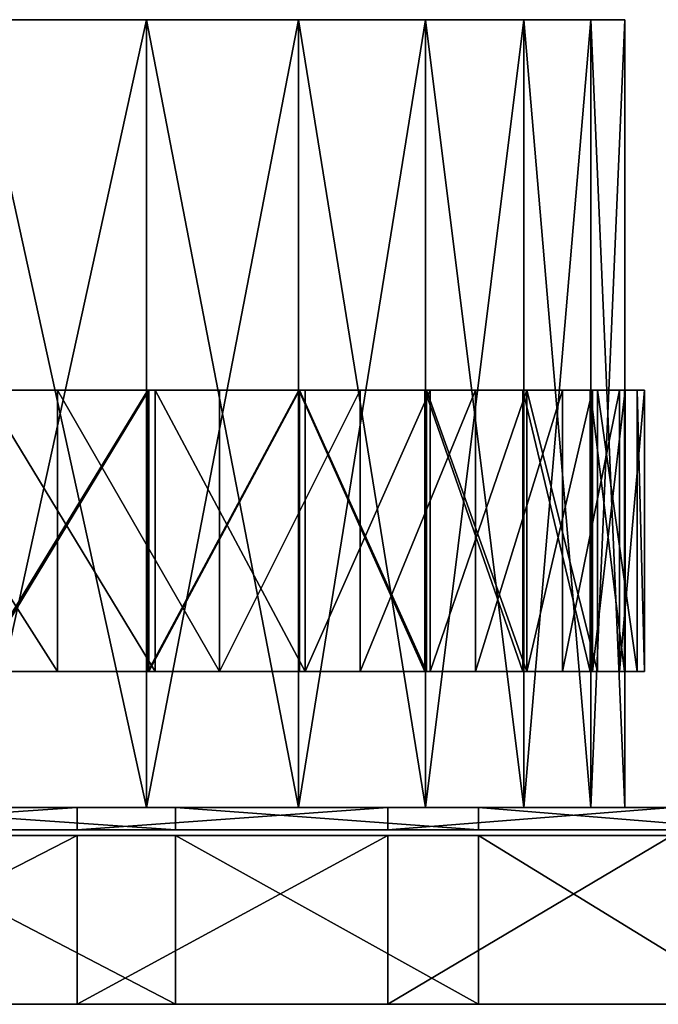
# Model space of a CAD drawing. Header units: millimetres. Extents: x 0 to 150, y 0 to 35.
# Tile 5 of 6: x 98 to 120, y 0 to 35. Entities that reach past the tile are written whole.
import ezdxf

# ---------------------------------------------------------------- set-up
doc = ezdxf.new("R2010")
doc.units = ezdxf.units.MM
doc.header["$LTSCALE"] = 25.4
doc.layers.get('0').update_dxf_attribs({"true_color": 0xff5454})

# ---------------------------------------------------------------- blocks, each defined once
blk = doc.blocks.new('RING-LED-WOOD-S-10280.STL')
at = {"color": 250, "true_color": 0x262626}
mesh = blk.add_polyface(dxfattribs=at)
corners = [(99.743, 0, -43.844), (114.375, 0, -43.844), (107.059, 0, -44.45), (92.626, 0, -42.042), (121.492, 0, -42.042), (85.903, 0, -39.093), (128.215, 0, -39.093), (79.757, 0, -35.077), (134.361, 0, -35.077), (74.356, 0, -30.105), (139.762, 0, -30.105), (69.847, 0, -24.312), (144.271, 0, -24.312), (66.353, 0, -17.855), (147.765, 0, -17.855), (63.969, 0, -10.912), (150.149, 0, -10.912), (62.761, 0, -3.671), (151.357, 0, -3.671), (62.761, 0, 3.671), (151.357, 0, 3.671), (63.969, 0, 10.912), (150.149, 0, 10.912), (66.353, 0, 17.855), (147.765, 0, 17.855), (69.847, 0, 24.312), (144.271, 0, 24.312), (74.356, 0, 30.105), (139.762, 0, 30.105), (79.757, 0, 35.077), (134.361, 0, 35.077), (85.903, 0, 39.093), (128.215, 0, 39.093), (92.626, 0, 42.042), (121.492, 0, 42.042), (99.743, 0, 43.844), (114.375, 0, 43.844), (107.059, 0, 44.45)]
mesh.append_faces([[corners[k] for k in face] for face in [(0, 1, 2), (36, 35, 37)]], dxfattribs={"vtx0": -1, "color": 250})
mesh.append_faces([[corners[k] for k in face] for face in [(1, 3, 4), (4, 5, 6), (6, 7, 8), (8, 9, 10), (10, 11, 12), (12, 13, 14), (14, 15, 16), (16, 17, 18), (18, 19, 20), (20, 21, 22), (22, 23, 24), (24, 25, 26), (26, 27, 28), (28, 29, 30), (30, 31, 32), (32, 33, 34), (34, 35, 36)]], dxfattribs={"vtx0": -1, "vtx1": -1, "color": 250})
mesh.append_faces([[corners[k] for k in face] for face in [(1, 0, 3), (4, 3, 5), (6, 5, 7), (8, 7, 9), (10, 9, 11), (12, 11, 13), (14, 13, 15), (16, 15, 17), (18, 17, 19), (20, 19, 21), (22, 21, 23), (24, 23, 25), (26, 25, 27), (28, 27, 29), (30, 29, 31), (32, 31, 33), (34, 33, 35)]], dxfattribs={"vtx0": -1, "vtx2": -1, "color": 250})
mesh = blk.add_polyface(dxfattribs=at)
corners = [(134.361, -28, 35.077), (128.215, 0, 39.093), (128.215, -28, 39.093), (134.361, 0, 35.077)]
mesh.append_faces([[corners[k] for k in face] for face in [(0, 1, 2), (1, 0, 3)]], dxfattribs={"vtx0": -1, "color": 250})
mesh = blk.add_polyface(dxfattribs=at)
corners = [(139.762, -28, 30.105), (134.361, 0, 35.077), (134.361, -28, 35.077), (139.762, 0, 30.105)]
mesh.append_faces([[corners[k] for k in face] for face in [(0, 1, 2), (1, 0, 3)]], dxfattribs={"vtx0": -1, "color": 250})
mesh = blk.add_polyface(dxfattribs=at)
corners = [(144.271, 0, 24.312), (139.762, -28, 30.105), (144.271, -28, 24.312), (139.762, 0, 30.105)]
mesh.append_faces([[corners[k] for k in face] for face in [(0, 1, 2), (1, 0, 3)]], dxfattribs={"vtx0": -1, "color": 250})
mesh = blk.add_polyface(dxfattribs=at)
corners = [(147.765, 0, 17.855), (144.271, -28, 24.312), (147.765, -28, 17.855), (144.271, 0, 24.312)]
mesh.append_faces([[corners[k] for k in face] for face in [(0, 1, 2), (1, 0, 3)]], dxfattribs={"vtx0": -1, "color": 250})
mesh = blk.add_polyface(dxfattribs=at)
corners = [(150.149, 0, 10.912), (147.765, -28, 17.855), (150.149, -28, 10.912), (147.765, 0, 17.855)]
mesh.append_faces([[corners[k] for k in face] for face in [(0, 1, 2), (1, 0, 3)]], dxfattribs={"vtx0": -1, "color": 250})
mesh = blk.add_polyface(dxfattribs=at)
corners = [(151.357, 0, 3.671), (150.149, -28, 10.912), (151.357, -28, 3.671), (150.149, 0, 10.912)]
mesh.append_faces([[corners[k] for k in face] for face in [(0, 1, 2), (1, 0, 3)]], dxfattribs={"vtx0": -1, "color": 250})
mesh = blk.add_polyface(dxfattribs=at)
corners = [(151.357, 0, -3.671), (151.357, -28, 3.671), (151.357, -28, -3.671), (151.357, 0, 3.671)]
mesh.append_faces([[corners[k] for k in face] for face in [(0, 1, 2), (1, 0, 3)]], dxfattribs={"vtx0": -1, "color": 250})
mesh = blk.add_polyface(dxfattribs=at)
corners = [(134.361, 0, -35.077), (128.215, -28, -39.093), (128.215, 0, -39.093), (134.361, -28, -35.077)]
mesh.append_faces([[corners[k] for k in face] for face in [(0, 1, 2), (1, 0, 3)]], dxfattribs={"vtx0": -1, "color": 250})
mesh = blk.add_polyface(dxfattribs=at)
corners = [(139.762, 0, -30.105), (134.361, -28, -35.077), (134.361, 0, -35.077), (139.762, -28, -30.105)]
mesh.append_faces([[corners[k] for k in face] for face in [(0, 1, 2), (1, 0, 3)]], dxfattribs={"vtx0": -1, "color": 250})
mesh = blk.add_polyface(dxfattribs=at)
corners = [(139.762, 0, -30.105), (144.271, -28, -24.312), (139.762, -28, -30.105), (144.271, 0, -24.312)]
mesh.append_faces([[corners[k] for k in face] for face in [(0, 1, 2), (1, 0, 3)]], dxfattribs={"vtx0": -1, "color": 250})
mesh = blk.add_polyface(dxfattribs=at)
corners = [(144.271, 0, -24.312), (147.765, -28, -17.855), (144.271, -28, -24.312), (147.765, 0, -17.855)]
mesh.append_faces([[corners[k] for k in face] for face in [(0, 1, 2), (1, 0, 3)]], dxfattribs={"vtx0": -1, "color": 250})
mesh = blk.add_polyface(dxfattribs=at)
corners = [(147.765, 0, -17.855), (150.149, -28, -10.912), (147.765, -28, -17.855), (150.149, 0, -10.912)]
mesh.append_faces([[corners[k] for k in face] for face in [(0, 1, 2), (1, 0, 3)]], dxfattribs={"vtx0": -1, "color": 250})
mesh = blk.add_polyface(dxfattribs=at)
corners = [(150.149, 0, -10.912), (151.357, -28, -3.671), (150.149, -28, -10.912), (151.357, 0, -3.671)]
mesh.append_faces([[corners[k] for k in face] for face in [(0, 1, 2), (1, 0, 3)]], dxfattribs={"vtx0": -1, "color": 250})
at = {"color": 7, "true_color": 0xffffff}
mesh = blk.add_polyface(dxfattribs=at)
corners = [(98.881, -13.171, -44.294), (106.065, -13.171, -44.439), (106.052, -13.171, -45.031), (98.804, -13.171, -43.677), (91.919, -13.171, -42.422), (91.766, -13.171, -41.736), (85.346, -13.171, -39.464), (85.14, -13.171, -38.67), (79.328, -13.171, -35.494), (79.106, -13.171, -34.561), (74.021, -13.171, -30.616), (73.826, -13.171, -29.519), (69.56, -13.171, -24.954), (69.442, -13.171, -23.681), (66.059, -13.171, -18.652), (66.073, -13.171, -17.204), (63.609, -13.171, -11.872), (63.81, -13.171, -10.264), (62.271, -13.171, -4.789), (62.713, -13.171, -3.046), (62.081, -13.171, 2.417), (62.813, -13.171, 4.254), (63.043, -13.171, 9.562), (64.106, -13.171, 11.439), (65.132, -13.171, 16.461), (66.558, -13.171, 18.316), (68.295, -13.171, 22.939), (70.102, -13.171, 24.698), (72.45, -13.171, 28.829), (74.643, -13.171, 30.415), (77.493, -13.171, 33.981), (80.059, -13.171, 35.31), (83.292, -13.171, 38.262), (86.203, -13.171, 39.254), (89.7, -13.171, 41.564), (92.91, -13.171, 42.138), (96.553, -13.171, 43.8), (99.998, -13.171, 43.886), (103.675, -13.171, 44.915), (107.277, -13.171, 44.449), (110.884, -13.171, 44.88), (107.616, -13.171, -44.447), (114.801, -13.171, -44.372), (107.624, -13.171, -45.039), (114.884, -13.171, -43.756), (121.781, -13.171, -42.569), (121.941, -13.171, -41.885), (128.383, -13.171, -39.675), (128.596, -13.171, -38.884), (134.439, -13.171, -35.765), (134.671, -13.171, -34.834), (139.794, -13.171, -30.939), (140, -13.171, -29.844), (144.311, -13.171, -25.321), (144.441, -13.171, -24.05), (147.873, -13.171, -19.054), (147.873, -13.171, -17.606), (150.39, -13.171, -12.299), (150.205, -13.171, -10.688), (151.797, -13.171, -5.229), (151.372, -13.171, -3.481), (152.058, -13.171, 1.975), (151.344, -13.171, 3.819), (151.167, -13.171, 9.129), (150.122, -13.171, 11.017), (149.146, -13.171, 16.048), (147.738, -13.171, 17.917), (146.047, -13.171, 22.557), (144.256, -13.171, 24.334), (141.949, -13.171, 28.487), (139.771, -13.171, 30.095), (136.957, -13.171, 33.689), (134.404, -13.171, 35.043), (131.2, -13.171, 38.027), (128.299, -13.171, 39.047), (124.825, -13.171, 41.391), (121.621, -13.171, 41.997), (117.994, -13.171, 43.695), (114.55, -13.171, 43.814)]
mesh.append_faces([[corners[k] for k in face] for face in [(0, 1, 2), (41, 42, 43)]], dxfattribs={"vtx0": -1, "color": 7})
mesh.append_faces([[corners[k] for k in face] for face in [(1, 0, 3), (3, 4, 5), (5, 6, 7), (7, 8, 9), (9, 10, 11), (11, 12, 13), (13, 14, 15), (15, 16, 17), (17, 18, 19), (19, 20, 21), (21, 22, 23), (23, 24, 25), (25, 26, 27), (27, 28, 29), (29, 30, 31), (31, 32, 33), (33, 34, 35), (35, 36, 37), (37, 38, 39), (42, 44, 45), (45, 46, 47), (47, 48, 49), (49, 50, 51), (51, 52, 53), (53, 54, 55), (55, 56, 57), (57, 58, 59), (59, 60, 61), (61, 62, 63), (63, 64, 65), (65, 66, 67), (67, 68, 69), (69, 70, 71), (71, 72, 73), (73, 74, 75), (75, 76, 77), (77, 78, 40)]], dxfattribs={"vtx0": -1, "vtx1": -1, "color": 7})
mesh.append_faces([[corners[k] for k in face] for face in [(3, 0, 4), (5, 4, 6), (7, 6, 8), (9, 8, 10), (11, 10, 12), (13, 12, 14), (15, 14, 16), (17, 16, 18), (19, 18, 20), (21, 20, 22), (23, 22, 24), (25, 24, 26), (27, 26, 28), (29, 28, 30), (31, 30, 32), (33, 32, 34), (35, 34, 36), (37, 36, 38), (39, 38, 40), (42, 41, 44), (45, 44, 46), (47, 46, 48), (49, 48, 50), (51, 50, 52), (53, 52, 54), (55, 54, 56), (57, 56, 58), (59, 58, 60), (61, 60, 62), (63, 62, 64), (65, 64, 66), (67, 66, 68), (69, 68, 70), (71, 70, 72), (73, 72, 74), (75, 74, 76), (77, 76, 78), (40, 78, 39)]], dxfattribs={"vtx0": -1, "vtx2": -1, "color": 7})
mesh = blk.add_polyface(dxfattribs=at)
corners = [(131.2, -23.171, 38.027), (124.825, -13.171, 41.391), (124.825, -23.171, 41.391), (131.2, -13.171, 38.027)]
mesh.append_faces([[corners[k] for k in face] for face in [(0, 1, 2), (1, 0, 3)]], dxfattribs={"vtx0": -1, "color": 7})
mesh = blk.add_polyface(dxfattribs=at)
corners = [(134.404, -13.171, 35.043), (128.299, -23.171, 39.047), (128.299, -13.171, 39.047), (134.404, -23.171, 35.043)]
mesh.append_faces([[corners[k] for k in face] for face in [(0, 1, 2), (1, 0, 3)]], dxfattribs={"vtx0": -1, "color": 7})
mesh = blk.add_polyface(dxfattribs=at)
corners = [(134.439, -13.171, -35.765), (128.383, -23.171, -39.675), (128.383, -13.171, -39.675), (134.439, -23.171, -35.765)]
mesh.append_faces([[corners[k] for k in face] for face in [(0, 1, 2), (1, 0, 3)]], dxfattribs={"vtx0": -1, "color": 7})
mesh = blk.add_polyface(dxfattribs=at)
corners = [(134.671, -23.171, -34.834), (128.596, -13.171, -38.884), (128.596, -23.171, -38.884), (134.671, -13.171, -34.834)]
mesh.append_faces([[corners[k] for k in face] for face in [(0, 1, 2), (1, 0, 3)]], dxfattribs={"vtx0": -1, "color": 7})
mesh = blk.add_polyface(dxfattribs=at)
corners = [(136.957, -23.171, 33.689), (131.2, -13.171, 38.027), (131.2, -23.171, 38.027), (136.957, -13.171, 33.689)]
mesh.append_faces([[corners[k] for k in face] for face in [(0, 1, 2), (1, 0, 3)]], dxfattribs={"vtx0": -1, "color": 7})
mesh = blk.add_polyface(dxfattribs=at)
corners = [(139.771, -13.171, 30.095), (134.404, -23.171, 35.043), (134.404, -13.171, 35.043), (139.771, -23.171, 30.095)]
mesh.append_faces([[corners[k] for k in face] for face in [(0, 1, 2), (1, 0, 3)]], dxfattribs={"vtx0": -1, "color": 7})
mesh = blk.add_polyface(dxfattribs=at)
corners = [(139.794, -13.171, -30.939), (134.439, -23.171, -35.765), (134.439, -13.171, -35.765), (139.794, -23.171, -30.939)]
mesh.append_faces([[corners[k] for k in face] for face in [(0, 1, 2), (1, 0, 3)]], dxfattribs={"vtx0": -1, "color": 7})
mesh = blk.add_polyface(dxfattribs=at)
corners = [(140, -23.171, -29.844), (134.671, -13.171, -34.834), (134.671, -23.171, -34.834), (140, -13.171, -29.844)]
mesh.append_faces([[corners[k] for k in face] for face in [(0, 1, 2), (1, 0, 3)]], dxfattribs={"vtx0": -1, "color": 7})
mesh = blk.add_polyface(dxfattribs=at)
corners = [(141.949, -13.171, 28.487), (136.957, -23.171, 33.689), (141.949, -23.171, 28.487), (136.957, -13.171, 33.689)]
mesh.append_faces([[corners[k] for k in face] for face in [(0, 1, 2), (1, 0, 3)]], dxfattribs={"vtx0": -1, "color": 7})
mesh = blk.add_polyface(dxfattribs=at)
corners = [(139.771, -13.171, 30.095), (144.256, -23.171, 24.334), (139.771, -23.171, 30.095), (144.256, -13.171, 24.334)]
mesh.append_faces([[corners[k] for k in face] for face in [(0, 1, 2), (1, 0, 3)]], dxfattribs={"vtx0": -1, "color": 7})
mesh = blk.add_polyface(dxfattribs=at)
corners = [(139.794, -13.171, -30.939), (144.311, -23.171, -25.321), (139.794, -23.171, -30.939), (144.311, -13.171, -25.321)]
mesh.append_faces([[corners[k] for k in face] for face in [(0, 1, 2), (1, 0, 3)]], dxfattribs={"vtx0": -1, "color": 7})
mesh = blk.add_polyface(dxfattribs=at)
corners = [(144.441, -13.171, -24.05), (140, -23.171, -29.844), (144.441, -23.171, -24.05), (140, -13.171, -29.844)]
mesh.append_faces([[corners[k] for k in face] for face in [(0, 1, 2), (1, 0, 3)]], dxfattribs={"vtx0": -1, "color": 7})
mesh = blk.add_polyface(dxfattribs=at)
corners = [(146.047, -13.171, 22.557), (141.949, -23.171, 28.487), (146.047, -23.171, 22.557), (141.949, -13.171, 28.487)]
mesh.append_faces([[corners[k] for k in face] for face in [(0, 1, 2), (1, 0, 3)]], dxfattribs={"vtx0": -1, "color": 7})
mesh = blk.add_polyface(dxfattribs=at)
corners = [(144.256, -13.171, 24.334), (147.738, -23.171, 17.917), (144.256, -23.171, 24.334), (147.738, -13.171, 17.917)]
mesh.append_faces([[corners[k] for k in face] for face in [(0, 1, 2), (1, 0, 3)]], dxfattribs={"vtx0": -1, "color": 7})
mesh = blk.add_polyface(dxfattribs=at)
corners = [(144.311, -13.171, -25.321), (147.873, -23.171, -19.054), (144.311, -23.171, -25.321), (147.873, -13.171, -19.054)]
mesh.append_faces([[corners[k] for k in face] for face in [(0, 1, 2), (1, 0, 3)]], dxfattribs={"vtx0": -1, "color": 7})
mesh = blk.add_polyface(dxfattribs=at)
corners = [(147.873, -13.171, -17.606), (144.441, -23.171, -24.05), (147.873, -23.171, -17.606), (144.441, -13.171, -24.05)]
mesh.append_faces([[corners[k] for k in face] for face in [(0, 1, 2), (1, 0, 3)]], dxfattribs={"vtx0": -1, "color": 7})
mesh = blk.add_polyface(dxfattribs=at)
corners = [(149.146, -13.171, 16.048), (146.047, -23.171, 22.557), (149.146, -23.171, 16.048), (146.047, -13.171, 22.557)]
mesh.append_faces([[corners[k] for k in face] for face in [(0, 1, 2), (1, 0, 3)]], dxfattribs={"vtx0": -1, "color": 7})
mesh = blk.add_polyface(dxfattribs=at)
corners = [(147.738, -13.171, 17.917), (150.122, -23.171, 11.017), (147.738, -23.171, 17.917), (150.122, -13.171, 11.017)]
mesh.append_faces([[corners[k] for k in face] for face in [(0, 1, 2), (1, 0, 3)]], dxfattribs={"vtx0": -1, "color": 7})
mesh = blk.add_polyface(dxfattribs=at)
corners = [(147.873, -13.171, -19.054), (150.39, -23.171, -12.299), (147.873, -23.171, -19.054), (150.39, -13.171, -12.299)]
mesh.append_faces([[corners[k] for k in face] for face in [(0, 1, 2), (1, 0, 3)]], dxfattribs={"vtx0": -1, "color": 7})
mesh = blk.add_polyface(dxfattribs=at)
corners = [(150.205, -13.171, -10.688), (147.873, -23.171, -17.606), (150.205, -23.171, -10.688), (147.873, -13.171, -17.606)]
mesh.append_faces([[corners[k] for k in face] for face in [(0, 1, 2), (1, 0, 3)]], dxfattribs={"vtx0": -1, "color": 7})
mesh = blk.add_polyface(dxfattribs=at)
corners = [(151.167, -13.171, 9.129), (149.146, -23.171, 16.048), (151.167, -23.171, 9.129), (149.146, -13.171, 16.048)]
mesh.append_faces([[corners[k] for k in face] for face in [(0, 1, 2), (1, 0, 3)]], dxfattribs={"vtx0": -1, "color": 7})
mesh = blk.add_polyface(dxfattribs=at)
corners = [(150.122, -13.171, 11.017), (151.344, -23.171, 3.819), (150.122, -23.171, 11.017), (151.344, -13.171, 3.819)]
mesh.append_faces([[corners[k] for k in face] for face in [(0, 1, 2), (1, 0, 3)]], dxfattribs={"vtx0": -1, "color": 7})
mesh = blk.add_polyface(dxfattribs=at)
corners = [(151.372, -13.171, -3.481), (150.205, -23.171, -10.688), (151.372, -23.171, -3.481), (150.205, -13.171, -10.688)]
mesh.append_faces([[corners[k] for k in face] for face in [(0, 1, 2), (1, 0, 3)]], dxfattribs={"vtx0": -1, "color": 7})
mesh = blk.add_polyface(dxfattribs=at)
corners = [(150.39, -13.171, -12.299), (151.797, -23.171, -5.229), (150.39, -23.171, -12.299), (151.797, -13.171, -5.229)]
mesh.append_faces([[corners[k] for k in face] for face in [(0, 1, 2), (1, 0, 3)]], dxfattribs={"vtx0": -1, "color": 7})
mesh = blk.add_polyface(dxfattribs=at)
corners = [(152.058, -13.171, 1.975), (151.167, -23.171, 9.129), (152.058, -23.171, 1.975), (151.167, -13.171, 9.129)]
mesh.append_faces([[corners[k] for k in face] for face in [(0, 1, 2), (1, 0, 3)]], dxfattribs={"vtx0": -1, "color": 7})
mesh = blk.add_polyface(dxfattribs=at)
corners = [(151.344, -13.171, 3.819), (151.372, -23.171, -3.481), (151.344, -23.171, 3.819), (151.372, -13.171, -3.481)]
mesh.append_faces([[corners[k] for k in face] for face in [(0, 1, 2), (1, 0, 3)]], dxfattribs={"vtx0": -1, "color": 7})
mesh = blk.add_polyface(dxfattribs=at)
corners = [(151.797, -13.171, -5.229), (152.058, -23.171, 1.975), (151.797, -23.171, -5.229), (152.058, -13.171, 1.975)]
mesh.append_faces([[corners[k] for k in face] for face in [(0, 1, 2), (1, 0, 3)]], dxfattribs={"vtx0": -1, "color": 7})
mesh = blk.add_polyface(dxfattribs=at)
corners = [(114.801, -23.171, -44.372), (107.616, -23.171, -44.447), (107.624, -23.171, -45.039), (114.884, -23.171, -43.756), (121.781, -23.171, -42.569), (121.941, -23.171, -41.885), (128.383, -23.171, -39.675), (128.596, -23.171, -38.884), (134.439, -23.171, -35.765), (134.671, -23.171, -34.834), (139.794, -23.171, -30.939), (140, -23.171, -29.844), (144.311, -23.171, -25.321), (144.441, -23.171, -24.05), (147.873, -23.171, -19.054), (147.873, -23.171, -17.606), (150.39, -23.171, -12.299), (150.205, -23.171, -10.688), (151.797, -23.171, -5.229), (151.372, -23.171, -3.481), (152.058, -23.171, 1.975), (151.344, -23.171, 3.819), (151.167, -23.171, 9.129), (150.122, -23.171, 11.017), (149.146, -23.171, 16.048), (147.738, -23.171, 17.917), (146.047, -23.171, 22.557), (144.256, -23.171, 24.334), (141.949, -23.171, 28.487), (139.771, -23.171, 30.095), (136.957, -23.171, 33.689), (134.404, -23.171, 35.043), (131.2, -23.171, 38.027), (128.299, -23.171, 39.047), (124.825, -23.171, 41.391), (121.621, -23.171, 41.997), (117.994, -23.171, 43.695), (114.55, -23.171, 43.814), (110.884, -23.171, 44.88), (107.277, -23.171, 44.449), (106.065, -23.171, -44.439), (98.881, -23.171, -44.294), (106.052, -23.171, -45.031), (98.804, -23.171, -43.677), (91.919, -23.171, -42.422), (91.766, -23.171, -41.736), (85.346, -23.171, -39.464), (85.14, -23.171, -38.67), (79.328, -23.171, -35.494), (79.106, -23.171, -34.561), (74.021, -23.171, -30.616), (73.826, -23.171, -29.519), (69.56, -23.171, -24.954), (69.442, -23.171, -23.681), (66.059, -23.171, -18.652), (66.073, -23.171, -17.204), (63.609, -23.171, -11.872), (63.81, -23.171, -10.264), (62.271, -23.171, -4.789), (62.713, -23.171, -3.046), (62.081, -23.171, 2.417), (62.813, -23.171, 4.254), (63.043, -23.171, 9.562), (64.106, -23.171, 11.439), (65.132, -23.171, 16.461), (66.558, -23.171, 18.316), (68.295, -23.171, 22.939), (70.102, -23.171, 24.698), (72.45, -23.171, 28.829), (74.643, -23.171, 30.415), (77.493, -23.171, 33.981), (80.059, -23.171, 35.31), (83.292, -23.171, 38.262), (86.203, -23.171, 39.254), (89.7, -23.171, 41.564), (92.91, -23.171, 42.138), (96.553, -23.171, 43.8), (99.998, -23.171, 43.886), (103.675, -23.171, 44.915)]
mesh.append_faces([[corners[k] for k in face] for face in [(0, 1, 2), (40, 41, 42)]], dxfattribs={"vtx0": -1, "color": 7})
mesh.append_faces([[corners[k] for k in face] for face in [(1, 0, 3), (3, 4, 5), (5, 6, 7), (7, 8, 9), (9, 10, 11), (11, 12, 13), (13, 14, 15), (15, 16, 17), (17, 18, 19), (19, 20, 21), (21, 22, 23), (23, 24, 25), (25, 26, 27), (27, 28, 29), (29, 30, 31), (31, 32, 33), (33, 34, 35), (35, 36, 37), (37, 38, 39), (41, 43, 44), (44, 45, 46), (46, 47, 48), (48, 49, 50), (50, 51, 52), (52, 53, 54), (54, 55, 56), (56, 57, 58), (58, 59, 60), (60, 61, 62), (62, 63, 64), (64, 65, 66), (66, 67, 68), (68, 69, 70), (70, 71, 72), (72, 73, 74), (74, 75, 76), (76, 77, 78), (78, 39, 38)]], dxfattribs={"vtx0": -1, "vtx1": -1, "color": 7})
mesh.append_faces([[corners[k] for k in face] for face in [(3, 0, 4), (5, 4, 6), (7, 6, 8), (9, 8, 10), (11, 10, 12), (13, 12, 14), (15, 14, 16), (17, 16, 18), (19, 18, 20), (21, 20, 22), (23, 22, 24), (25, 24, 26), (27, 26, 28), (29, 28, 30), (31, 30, 32), (33, 32, 34), (35, 34, 36), (37, 36, 38), (41, 40, 43), (44, 43, 45), (46, 45, 47), (48, 47, 49), (50, 49, 51), (52, 51, 53), (54, 53, 55), (56, 55, 57), (58, 57, 59), (60, 59, 61), (62, 61, 63), (64, 63, 65), (66, 65, 67), (68, 67, 69), (70, 69, 71), (72, 71, 73), (74, 73, 75), (76, 75, 77), (78, 77, 39)]], dxfattribs={"vtx0": -1, "vtx2": -1, "color": 7})
at = {"color": 250, "true_color": 0x262626}
mesh = blk.add_polyface(dxfattribs=at)
corners = [(96.17, -28, -74.205), (120.229, -28, -73.835), (108.214, -28, -74.991), (84.408, -28, -71.498), (131.902, -28, -70.766), (73.232, -28, -66.938), (142.932, -28, -65.864), (62.932, -28, -60.645), (153.033, -28, -59.257), (53.776, -28, -52.782), (161.943, -28, -51.115), (45.999, -28, -43.551), (169.432, -28, -41.649), (39.803, -28, -33.192), (175.305, -28, -31.104), (35.35, -28, -21.974), (179.411, -28, -19.754), (32.754, -28, -10.186), (181.642, -28, -7.892), (32.082, -28, 1.865), (181.943, -28, 4.174), (33.352, -28, 13.868), (180.303, -28, 16.132), (36.531, -28, 25.512), (176.767, -28, 27.673), (41.537, -28, 36.495), (171.425, -28, 38.496), (48.239, -28, 46.533), (164.416, -28, 48.323), (52.175, -28, 51.115), (155.922, -28, 56.898), (56.466, -28, 55.365), (66.002, -28, 62.764), (146.162, -28, 63.999), (76.602, -28, 68.537), (135.39, -28, 69.443), (87.99, -28, 72.535), (123.883, -28, 73.089), (99.873, -28, 74.655), (111.941, -28, 74.841)]
mesh.append_faces([[corners[k] for k in face] for face in [(0, 1, 2), (37, 38, 39)]], dxfattribs={"vtx0": -1, "color": 250})
mesh.append_faces([[corners[k] for k in face] for face in [(1, 3, 4), (4, 5, 6), (6, 7, 8), (8, 9, 10), (10, 11, 12), (12, 13, 14), (14, 15, 16), (16, 17, 18), (18, 19, 20), (20, 21, 22), (22, 23, 24), (24, 25, 26), (26, 27, 28), (28, 29, 30), (30, 32, 33), (33, 34, 35), (35, 36, 37)]], dxfattribs={"vtx0": -1, "vtx1": -1, "color": 250})
mesh.append_faces([[corners[k] for k in face] for face in [(1, 0, 3), (4, 3, 5), (6, 5, 7), (8, 7, 9), (10, 9, 11), (12, 11, 13), (14, 13, 15), (16, 15, 17), (18, 17, 19), (20, 19, 21), (22, 21, 23), (24, 23, 25), (26, 25, 27), (28, 27, 29), (30, 29, 31), (30, 31, 32), (33, 32, 34), (35, 34, 36), (37, 36, 38)]], dxfattribs={"vtx0": -1, "vtx2": -1, "color": 250})
mesh = blk.add_polyface(dxfattribs=at)
corners = [(114.375, -28, -43.844), (99.743, -28, -43.844), (107.059, -28, -44.45), (121.492, -28, -42.042), (92.626, -28, -42.042), (128.215, -28, -39.093), (85.903, -28, -39.093), (134.361, -28, -35.077), (79.757, -28, -35.077), (139.762, -28, -30.105), (74.356, -28, -30.105), (144.271, -28, -24.312), (69.847, -28, -24.312), (147.765, -28, -17.855), (66.353, -28, -17.855), (150.149, -28, -10.912), (63.969, -28, -10.912), (151.357, -28, -3.671), (62.761, -28, -3.671), (151.357, -28, 3.671), (62.761, -28, 3.671), (150.149, -28, 10.912), (63.969, -28, 10.912), (147.765, -28, 17.855), (66.353, -28, 17.855), (144.271, -28, 24.312), (69.847, -28, 24.312), (139.762, -28, 30.105), (74.356, -28, 30.105), (134.361, -28, 35.077), (79.757, -28, 35.077), (128.215, -28, 39.093), (85.903, -28, 39.093), (121.492, -28, 42.042), (92.626, -28, 42.042), (114.375, -28, 43.844), (99.743, -28, 43.844), (107.059, -28, 44.45)]
mesh.append_faces([[corners[k] for k in face] for face in [(0, 1, 2), (36, 35, 37)]], dxfattribs={"vtx0": -1, "color": 250})
mesh.append_faces([[corners[k] for k in face] for face in [(1, 3, 4), (4, 5, 6), (6, 7, 8), (8, 9, 10), (10, 11, 12), (12, 13, 14), (14, 15, 16), (16, 17, 18), (18, 19, 20), (20, 21, 22), (22, 23, 24), (24, 25, 26), (26, 27, 28), (28, 29, 30), (30, 31, 32), (32, 33, 34), (34, 35, 36)]], dxfattribs={"vtx0": -1, "vtx1": -1, "color": 250})
mesh.append_faces([[corners[k] for k in face] for face in [(1, 0, 3), (4, 3, 5), (6, 5, 7), (8, 7, 9), (10, 9, 11), (12, 11, 13), (14, 13, 15), (16, 15, 17), (18, 17, 19), (20, 19, 21), (22, 21, 23), (24, 23, 25), (26, 25, 27), (28, 27, 29), (30, 29, 31), (32, 31, 33), (34, 33, 35)]], dxfattribs={"vtx0": -1, "vtx2": -1, "color": 250})
mesh = blk.add_polyface(dxfattribs=at)
corners = [(131.902, -28, -70.766), (120.229, -28.8, -73.835), (120.229, -28, -73.835), (131.902, -28.8, -70.766)]
mesh.append_faces([[corners[k] for k in face] for face in [(0, 1, 2), (1, 0, 3)]], dxfattribs={"vtx0": -1, "color": 250})
mesh = blk.add_polyface(dxfattribs=at)
corners = [(135.39, -28.8, 69.443), (123.883, -28, 73.089), (123.883, -28.8, 73.089), (135.39, -28, 69.443)]
mesh.append_faces([[corners[k] for k in face] for face in [(0, 1, 2), (1, 0, 3)]], dxfattribs={"vtx0": -1, "color": 250})
mesh = blk.add_polyface(dxfattribs=at)
corners = [(142.932, -28, -65.864), (131.902, -28.8, -70.766), (131.902, -28, -70.766), (142.932, -28.8, -65.864)]
mesh.append_faces([[corners[k] for k in face] for face in [(0, 1, 2), (1, 0, 3)]], dxfattribs={"vtx0": -1, "color": 250})
mesh = blk.add_polyface(dxfattribs=at)
corners = [(146.162, -28.8, 63.999), (135.39, -28, 69.443), (135.39, -28.8, 69.443), (146.162, -28, 63.999)]
mesh.append_faces([[corners[k] for k in face] for face in [(0, 1, 2), (1, 0, 3)]], dxfattribs={"vtx0": -1, "color": 250})
mesh = blk.add_polyface(dxfattribs=at)
corners = [(153.033, -28, -59.257), (142.932, -28.8, -65.864), (142.932, -28, -65.864), (153.033, -28.8, -59.257)]
mesh.append_faces([[corners[k] for k in face] for face in [(0, 1, 2), (1, 0, 3)]], dxfattribs={"vtx0": -1, "color": 250})
mesh = blk.add_polyface(dxfattribs=at)
corners = [(155.922, -28.8, 56.898), (146.162, -28, 63.999), (146.162, -28.8, 63.999), (155.922, -28, 56.898)]
mesh.append_faces([[corners[k] for k in face] for face in [(0, 1, 2), (1, 0, 3)]], dxfattribs={"vtx0": -1, "color": 250})
mesh = blk.add_polyface(dxfattribs=at)
corners = [(120.229, -28.8, -73.835), (96.17, -28.8, -74.205), (108.214, -28.8, -74.991), (84.408, -28.8, -71.498), (131.902, -28.8, -70.766), (73.232, -28.8, -66.938), (142.932, -28.8, -65.864), (62.932, -28.8, -60.645), (153.033, -28.8, -59.257), (53.776, -28.8, -52.782), (161.943, -28.8, -51.115), (45.999, -28.8, -43.551), (169.432, -28.8, -41.649), (39.803, -28.8, -33.192), (175.305, -28.8, -31.104), (35.35, -28.8, -21.974), (179.411, -28.8, -19.754), (32.754, -28.8, -10.186), (181.642, -28.8, -7.892), (32.082, -28.8, 1.865), (181.943, -28.8, 4.174), (33.352, -28.8, 13.868), (180.303, -28.8, 16.132), (36.531, -28.8, 25.512), (176.767, -28.8, 27.673), (41.537, -28.8, 36.495), (171.425, -28.8, 38.496), (48.239, -28.8, 46.533), (164.416, -28.8, 48.323), (52.175, -28.8, 51.115), (155.922, -28.8, 56.898), (56.466, -28.8, 55.365), (66.002, -28.8, 62.764), (146.162, -28.8, 63.999), (76.602, -28.8, 68.537), (135.39, -28.8, 69.443), (87.99, -28.8, 72.535), (123.883, -28.8, 73.089), (99.873, -28.8, 74.655), (111.941, -28.8, 74.841)]
mesh.append_faces([[corners[k] for k in face] for face in [(0, 1, 2), (38, 37, 39)]], dxfattribs={"vtx0": -1, "color": 250})
mesh.append_faces([[corners[k] for k in face] for face in [(1, 0, 3), (3, 4, 5), (5, 6, 7), (7, 8, 9), (9, 10, 11), (11, 12, 13), (13, 14, 15), (15, 16, 17), (17, 18, 19), (19, 20, 21), (21, 22, 23), (23, 24, 25), (25, 26, 27), (27, 28, 29), (29, 30, 31), (31, 30, 32), (32, 33, 34), (34, 35, 36), (36, 37, 38)]], dxfattribs={"vtx0": -1, "vtx1": -1, "color": 250})
mesh.append_faces([[corners[k] for k in face] for face in [(3, 0, 4), (5, 4, 6), (7, 6, 8), (9, 8, 10), (11, 10, 12), (13, 12, 14), (15, 14, 16), (17, 16, 18), (19, 18, 20), (21, 20, 22), (23, 22, 24), (25, 24, 26), (27, 26, 28), (29, 28, 30), (32, 30, 33), (34, 33, 35), (36, 35, 37)]], dxfattribs={"vtx0": -1, "vtx2": -1, "color": 250})
at = {"color": 0}
mesh = blk.add_polyface(dxfattribs=at)
corners = [(96.17, -29, -74.205), (120.229, -29, -73.835), (108.214, -29, -74.991), (84.408, -29, -71.498), (131.902, -29, -70.766), (73.232, -29, -66.938), (142.932, -29, -65.864), (62.932, -29, -60.645), (153.033, -29, -59.257), (53.776, -29, -52.782), (161.943, -29, -51.115), (45.999, -29, -43.551), (169.432, -29, -41.649), (39.803, -29, -33.192), (175.305, -29, -31.104), (35.35, -29, -21.974), (179.411, -29, -19.754), (32.754, -29, -10.186), (181.642, -29, -7.892), (32.082, -29, 1.865), (181.943, -29, 4.174), (33.352, -29, 13.868), (180.303, -29, 16.132), (36.531, -29, 25.512), (176.767, -29, 27.673), (41.537, -29, 36.495), (171.425, -29, 38.496), (48.239, -29, 46.533), (164.416, -29, 48.323), (52.175, -29, 51.115), (155.922, -29, 56.898), (56.466, -29, 55.365), (66.002, -29, 62.764), (146.162, -29, 63.999), (76.602, -29, 68.537), (135.39, -29, 69.443), (87.99, -29, 72.535), (123.883, -29, 73.089), (99.873, -29, 74.655), (111.941, -29, 74.841)]
mesh.append_faces([[corners[k] for k in face] for face in [(0, 1, 2), (37, 38, 39)]], dxfattribs={"vtx0": -1, "color": 0})
mesh.append_faces([[corners[k] for k in face] for face in [(1, 3, 4), (4, 5, 6), (6, 7, 8), (8, 9, 10), (10, 11, 12), (12, 13, 14), (14, 15, 16), (16, 17, 18), (18, 19, 20), (20, 21, 22), (22, 23, 24), (24, 25, 26), (26, 27, 28), (28, 29, 30), (30, 32, 33), (33, 34, 35), (35, 36, 37)]], dxfattribs={"vtx0": -1, "vtx1": -1, "color": 0})
mesh.append_faces([[corners[k] for k in face] for face in [(1, 0, 3), (4, 3, 5), (6, 5, 7), (8, 7, 9), (10, 9, 11), (12, 11, 13), (14, 13, 15), (16, 15, 17), (18, 17, 19), (20, 19, 21), (22, 21, 23), (24, 23, 25), (26, 25, 27), (28, 27, 29), (30, 29, 31), (30, 31, 32), (33, 32, 34), (35, 34, 36), (37, 36, 38)]], dxfattribs={"vtx0": -1, "vtx2": -1, "color": 0})
at = {"color": 29, "true_color": 0x40301e}
mesh = blk.add_polyface(dxfattribs=at)
corners = [(131.902, -29, -70.766), (120.229, -35, -73.835), (120.229, -29, -73.835), (131.902, -35, -70.766)]
mesh.append_faces([[corners[k] for k in face] for face in [(0, 1, 2), (1, 0, 3)]], dxfattribs={"vtx0": -1, "color": 29})
mesh = blk.add_polyface(dxfattribs=at)
corners = [(135.39, -35, 69.443), (123.883, -29, 73.089), (123.883, -35, 73.089), (135.39, -29, 69.443)]
mesh.append_faces([[corners[k] for k in face] for face in [(0, 1, 2), (1, 0, 3)]], dxfattribs={"vtx0": -1, "color": 29})
mesh = blk.add_polyface(dxfattribs=at)
corners = [(142.932, -29, -65.864), (131.902, -35, -70.766), (131.902, -29, -70.766), (142.932, -35, -65.864)]
mesh.append_faces([[corners[k] for k in face] for face in [(0, 1, 2), (1, 0, 3)]], dxfattribs={"vtx0": -1, "color": 29})
mesh = blk.add_polyface(dxfattribs=at)
corners = [(146.162, -35, 63.999), (135.39, -29, 69.443), (135.39, -35, 69.443), (146.162, -29, 63.999)]
mesh.append_faces([[corners[k] for k in face] for face in [(0, 1, 2), (1, 0, 3)]], dxfattribs={"vtx0": -1, "color": 29})
mesh = blk.add_polyface(dxfattribs=at)
corners = [(153.033, -29, -59.257), (142.932, -35, -65.864), (142.932, -29, -65.864), (153.033, -35, -59.257)]
mesh.append_faces([[corners[k] for k in face] for face in [(0, 1, 2), (1, 0, 3)]], dxfattribs={"vtx0": -1, "color": 29})
mesh = blk.add_polyface(dxfattribs=at)
corners = [(155.922, -35, 56.898), (146.162, -29, 63.999), (146.162, -35, 63.999), (155.922, -29, 56.898)]
mesh.append_faces([[corners[k] for k in face] for face in [(0, 1, 2), (1, 0, 3)]], dxfattribs={"vtx0": -1, "color": 29})
at = {"color": 253, "true_color": 0xc1b094}
mesh = blk.add_polyface(dxfattribs=at)
corners = [(120.229, -35, -73.835), (96.17, -35, -74.205), (108.214, -35, -74.991), (84.408, -35, -71.498), (131.902, -35, -70.766), (73.232, -35, -66.938), (142.932, -35, -65.864), (62.932, -35, -60.645), (153.033, -35, -59.257), (53.776, -35, -52.782), (161.943, -35, -51.115), (45.999, -35, -43.551), (169.432, -35, -41.649), (39.803, -35, -33.192), (175.305, -35, -31.104), (35.35, -35, -21.974), (179.411, -35, -19.754), (32.754, -35, -10.186), (181.642, -35, -7.892), (32.082, -35, 1.865), (181.943, -35, 4.174), (33.352, -35, 13.868), (180.303, -35, 16.132), (36.531, -35, 25.512), (176.767, -35, 27.673), (41.537, -35, 36.495), (171.425, -35, 38.496), (48.239, -35, 46.533), (164.416, -35, 48.323), (52.175, -35, 51.115), (155.922, -35, 56.898), (56.466, -35, 55.365), (66.002, -35, 62.764), (146.162, -35, 63.999), (76.602, -35, 68.537), (135.39, -35, 69.443), (87.99, -35, 72.535), (123.883, -35, 73.089), (99.873, -35, 74.655), (111.941, -35, 74.841)]
mesh.append_faces([[corners[k] for k in face] for face in [(0, 1, 2), (38, 37, 39)]], dxfattribs={"vtx0": -1, "color": 253})
mesh.append_faces([[corners[k] for k in face] for face in [(1, 0, 3), (3, 4, 5), (5, 6, 7), (7, 8, 9), (9, 10, 11), (11, 12, 13), (13, 14, 15), (15, 16, 17), (17, 18, 19), (19, 20, 21), (21, 22, 23), (23, 24, 25), (25, 26, 27), (27, 28, 29), (29, 30, 31), (31, 30, 32), (32, 33, 34), (34, 35, 36), (36, 37, 38)]], dxfattribs={"vtx0": -1, "vtx1": -1, "color": 253})
mesh.append_faces([[corners[k] for k in face] for face in [(3, 0, 4), (5, 4, 6), (7, 6, 8), (9, 8, 10), (11, 10, 12), (13, 12, 14), (15, 14, 16), (17, 16, 18), (19, 18, 20), (21, 20, 22), (23, 22, 24), (25, 24, 26), (27, 26, 28), (29, 28, 30), (32, 30, 33), (34, 33, 35), (36, 35, 37)]], dxfattribs={"vtx0": -1, "vtx2": -1, "color": 253})

msp = doc.modelspace()

# ---------------------------------------------------------------- block references
at = {"color": 0}
msp.add_blockref('RING-LED-WOOD-S-10280.STL', (-32.082, 35, 74.991), dxfattribs=at)

doc.saveas('drawing.dxf')
